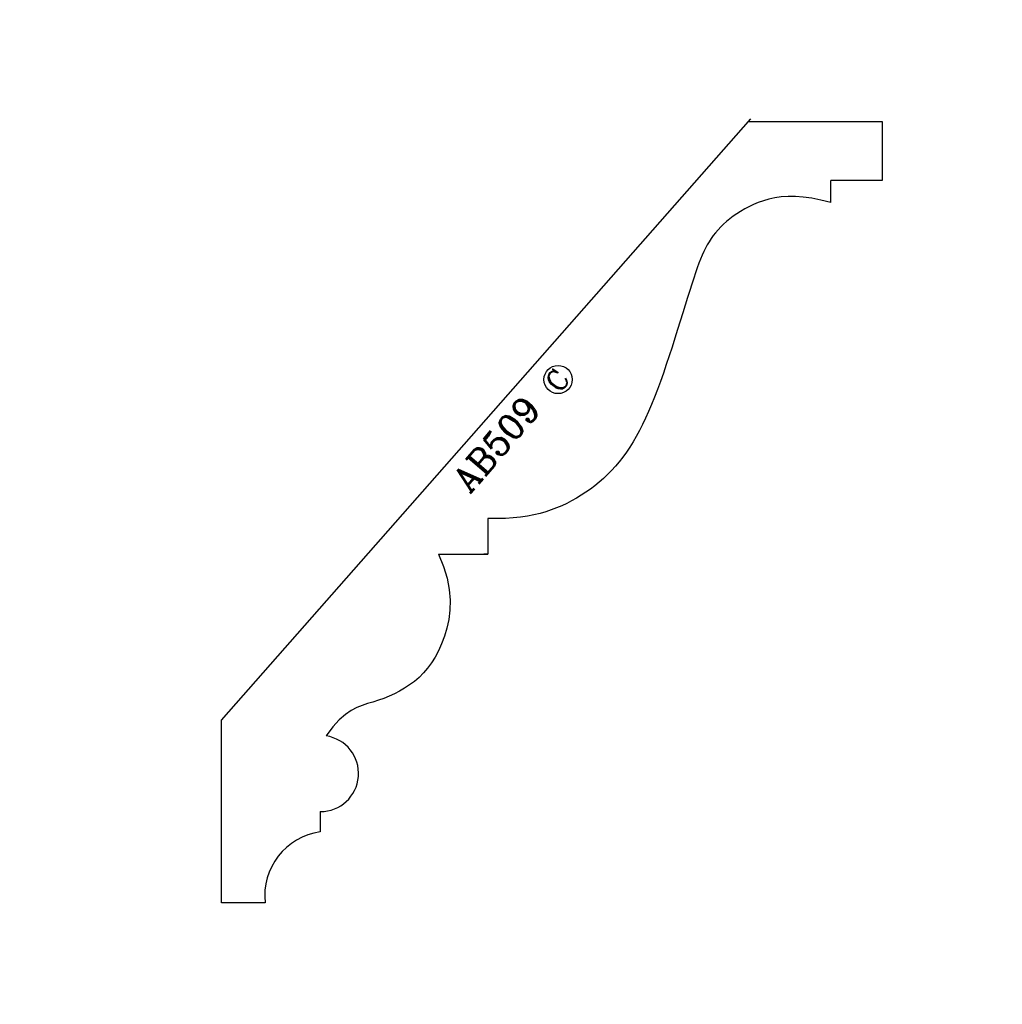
# Model space of a CAD drawing. Extents: x -1.5 to 5.79, y -0.75 to 6.56.
import ezdxf
from ezdxf.enums import TextEntityAlignment as Align

# ---------------------------------------------------------------- set-up
doc = ezdxf.new("R2010")
doc.units = 0
doc.header["$MEASUREMENT"] = 0
doc.layers.get('0').update_dxf_attribs({"linetype": 'CONTINUOUS'})
for name, color, linetype in [('DIMEN', 1, 'CONTINUOUS'), ('PROF', 7, 'CONTINUOUS'), ('TEXT', 3, 'CONTINUOUS')]:
    doc.layers.add(name, color=color, linetype=linetype)
doc.layers.get('0').off()
doc.styles.add('ROMANC', font='ROMANC', dxfattribs={"height": 0.1875})
doc.dimstyles.get("Standard").update_dxf_attribs({"dimtxt": 0.18, "dimasz": 0.18, "dimexe": 0.18, "dimexo": 0.0625, "dimgap": 0.09, "dimtad": 0, "dimtih": 1, "dimtoh": 1, "dimdec": 4, "dimzin": 0, "dimdsep": 46, "dimtxsty": 'Standard', "dimcen": 0.09, "dimadec": 0, "dimazin": 0, "dimtfac": 1, "dimtdec": 4, "dimtofl": 0, "dimtmove": 0, "dimatfit": 3, "dimfxl": 1, "dimtolj": 1, "dimtzin": 0, "dimarcsym": 0})

# ---------------------------------------------------------------- blocks, each defined once
blk = doc.blocks.new('*D0')
at = {"color": 0, "linetype": 'ByBlock'}
for p, q in [((3.5681, 5.8003), (-1.1841, 5.8003)), ((-1.0041, 5.6203), (-1.0041, 3.0801)), ((-1.0041, 0.18), (-1.0041, 2.7201)), ((-0.0625, 0), (-1.1841, 0))]:
    blk.add_line(p, q, dxfattribs=at)
for points in [[(-1.0341, 5.6203), (-0.9741, 5.6203), (-1.0041, 5.8003)], [(-1.0341, 0.18), (-0.9741, 0.18), (-1.0041, 0)]]:
    blk.add_solid(points, dxfattribs=at)
at = {"color": 0, "linetype": 'ByBlock', "style": 'ROMANC'}
blk.add_text('5 13/16"', height=0.1875, dxfattribs=at).set_placement((-1.0041, 2.9001), align=Align.MIDDLE_CENTER)
blk = doc.blocks.new('*D7')
at = {"color": 0, "linetype": 'ByBlock'}
for p, q in [((0.0117, 2.7482), (0.0117, 6.5552)), ((4.9012, 5.8628), (4.9012, 6.5552)), ((0.1917, 6.3752), (2.1566, 6.3752)), ((4.7212, 6.3752), (2.7563, 6.3752))]:
    blk.add_line(p, q, dxfattribs=at)
for points in [[(0.1917, 6.4052), (0.1917, 6.3452), (0.0117, 6.3752)], [(4.7212, 6.4052), (4.7212, 6.3452), (4.9012, 6.3752)]]:
    blk.add_solid(points, dxfattribs=at)
at = {"color": 0, "linetype": 'ByBlock', "insert": (2.4565, 6.3752), "char_height": 0.1875, "attachment_point": 5, "style": 'ROMANC'}
blk.add_mtext('\\A1;4{\\H1.000000x;\\S7/8;}"', dxfattribs=at)
blk = doc.blocks.new('*D1')
at = {"color": 0, "linetype": 'ByBlock'}
for p, q in [((4.9489, 5.7599), (5.7922, 5.0474)), ((5.5385, 5.0261), (3.3562, 2.4434)), ((0.8697, -0.4992), (3.052, 2.0834)), ((0.0477, -0.0403), (0.891, -0.7529))]:
    blk.add_line(p, q, dxfattribs=at)
for points in [[(5.5156, 5.0454), (5.5614, 5.0067), (5.6547, 5.1636)], [(0.8468, -0.4799), (0.8926, -0.5186), (0.7535, -0.6367)]]:
    blk.add_solid(points, dxfattribs=at)
at = {"color": 0, "linetype": 'ByBlock', "style": 'ROMANC'}
blk.add_text('7 19/32"', height=0.1875, dxfattribs=at).set_placement((3.2041, 2.2634), align=Align.MIDDLE_CENTER)
blk = doc.blocks.new('CIRCLEC')
at = {"layer": 'TEXT', "linetype": 'Continuous'}
blk.add_circle((0.1278, 0.0053), 0.1295, dxfattribs=at)
at = {"layer": 'TEXT', "linetype": 'Continuous', "style": 'ROMANC'}
blk.add_text('C', height=0.1875, dxfattribs=at).set_placement((0.1167, -0.0878), align=Align.CENTER)
blk = doc.blocks.new('CC')
at = {"layer": 'TEXT', "linetype": 'Continuous', "xscale": 0.81, "yscale": 0.81, "zscale": 0.81}
blk.add_blockref('CIRCLEC', (0, -0.0078), dxfattribs=at)
blk = doc.blocks.new('*D6')
at = {"color": 0, "linetype": 'ByBlock'}
for p, q in [((-0.0358, 1.3303), (-1.1722, 0.3608)), ((0.6846, 0.4859), (-0.4518, -0.4836)), ((-0.4317, -0.2299), (-0.9185, 0.3407))]:
    blk.add_line(p, q, dxfattribs=at)
for points in [[(-0.8957, 0.3601), (-0.9413, 0.3212), (-1.0353, 0.4776)], [(-0.4089, -0.2104), (-0.4545, -0.2493), (-0.3149, -0.3668)]]:
    blk.add_solid(points, dxfattribs=at)
at = {"color": 0, "linetype": 'ByBlock', "insert": (-0.9565, -0.4642), "char_height": 0.1875, "attachment_point": 5, "style": 'ROMANC'}
blk.add_mtext('\\A1;1{\\H1.000000x;\\S1/8;}"', dxfattribs=at)

msp = doc.modelspace()

# ---------------------------------------------------------------- linework, layer by layer
at = {"layer": 'PROF', "linetype": 'Continuous'}
for p, q in [((0, 1.356887), (3.925263, 5.819383)), ((3.908456, 5.800279), (4.901203, 5.800279)), ((4.901203, 5.800279), (4.901203, 5.361105))]:
    msp.add_line(p, q, dxfattribs=at)
at = {"layer": 'PROF'}
for p, q in [((4.901203, 5.361105), (4.519858, 5.361105)), ((4.519858, 5.19753), (4.519858, 5.361105)), ((1.97503, 2.851966), (1.97503, 2.589165)), ((1.607968, 2.589165), (1.97503, 2.589165)), ((1.97503, 2.589165), (1.944959, 2.589165)), ((1.97503, 2.589165), (1.944959, 2.589165)), ((0, 0), (0, 1.356887)), ((0.732132, 0.677884), (0.732132, 0.526438)), ((0.322261, 0), (0, 0))]:
    msp.add_line(p, q, dxfattribs=at)
for points in [[(4.519858, 5.19753), (4.446704, 5.216381), (4.378665, 5.229928), (4.315437, 5.238596), (4.256716, 5.242809), (4.202196, 5.242991), (4.151575, 5.239567), (4.104548, 5.232961), (4.060811, 5.223597), (4.020059, 5.211899), (3.981989, 5.198293), (3.946295, 5.183202), (3.912675, 5.16705), (3.880865, 5.150196), (3.850769, 5.13273), (3.822332, 5.11468), (3.7955, 5.096069), (3.770218, 5.076923), (3.746432, 5.057268), (3.724086, 5.037129), (3.703127, 5.016532), (3.6835, 4.9955), (3.665149, 4.974061), (3.648021, 4.952239), (3.63206, 4.93006), (3.61719, 4.907491), (3.603246, 4.884264), (3.590039, 4.860054), (3.577381, 4.834536), (3.565085, 4.807384), (3.552962, 4.778274), (3.540826, 4.746878), (3.528487, 4.712873), (3.515759, 4.675933), (3.502452, 4.635732), (3.488381, 4.591945), (3.473356, 4.544246), (3.457237, 4.492462), (3.440079, 4.437026), (3.421983, 4.378522), (3.403049, 4.317534), (3.383379, 4.254649), (3.363075, 4.190449), (3.342239, 4.12552), (3.32097, 4.060446), (3.299372, 3.995812), (3.277545, 3.932202), (3.25559, 3.870201), (3.233609, 3.810394), (3.211672, 3.753248), (3.189722, 3.698763), (3.16767, 3.64682), (3.145426, 3.597303), (3.122903, 3.550094), (3.10001, 3.505075), (3.076661, 3.462128), (3.052765, 3.421136), (3.028233, 3.38198), (3.002978, 3.344545), (2.97691, 3.308711), (2.949941, 3.274362), (2.922001, 3.241396), (2.893109, 3.209784), (2.863301, 3.17951), (2.832615, 3.150562), (2.801087, 3.122925), (2.768756, 3.096587), (2.735658, 3.071532), (2.701831, 3.047748), (2.667312, 3.02522), (2.632139, 3.003936), (2.596349, 2.98388), (2.559979, 2.96504), (2.522999, 2.947415), (2.485109, 2.931058), (2.445938, 2.916037), (2.40512, 2.902418), (2.362286, 2.890268), (2.317066, 2.879654), (2.269093, 2.870643), (2.217999, 2.863301), (2.163414, 2.857696), (2.104969, 2.853893), (2.042298, 2.851961), (1.97503, 2.851966)], [(1.607968, 2.589165), (1.646814, 2.497233), (1.673361, 2.409666), (1.689009, 2.32651), (1.695163, 2.247814), (1.693223, 2.173624), (1.684592, 2.103989), (1.670671, 2.038955), (1.652863, 1.978571), (1.632357, 1.922837), (1.609499, 1.871559), (1.58442, 1.824498), (1.557252, 1.781412), (1.528129, 1.742062), (1.497182, 1.706206), (1.464544, 1.673604), (1.430348, 1.644015), (1.394737, 1.617207), (1.357904, 1.592977), (1.320055, 1.571127), (1.281394, 1.551463), (1.242126, 1.533787), (1.202455, 1.517905), (1.162587, 1.503621), (1.122726, 1.490737), (1.082973, 1.478717), (1.04302, 1.465652), (1.002451, 1.449292), (0.960852, 1.427387), (0.917812, 1.397687), (0.872915, 1.357941), (0.825749, 1.3059), (0.775899, 1.239313)]]:
    msp.add_lwpolyline(points, dxfattribs=at)
for centre, radius, start, end in [((0.733431, 0.960203), 0.282322, 269.7365202, 81.34845), ((0.797733, 0.052587), 0.478371, 97.8820102, 186.3111951)]:
    msp.add_arc(centre, radius, start, end, dxfattribs=at)

# ---------------------------------------------------------------- block references
at = {"layer": 'TEXT', "rotation": 53.63325170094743}
msp.add_blockref('CC', (2.432218, 3.803239), dxfattribs=at)

# ---------------------------------------------------------------- texts
at = {"layer": 'TEXT', "style": 'ROMANC'}
msp.add_text('AB509', height=0.1875, rotation=49.155653, dxfattribs=at).set_placement((1.839878, 3.033868))

# ---------------------------------------------------------------- dimensions: what is measured, and where the dimension line sits
at = {"layer": 'DIMEN'}
dim = msp.add_linear_dim(base=(4.901203, 6.37522), p1=(0.011722, 2.685719), p2=(4.901203, 5.800279), dimstyle='Standard', override={"dimdec": 5, "dimlunit": 4, "dimtxsty": 'ROMANC', "dimtdec": 5, "dimtmove": 2}, dxfattribs=at)
dim.commit()
dim.dimension.update_dxf_attribs({"geometry": '*D7', "text_midpoint": (2.456462, 6.37522)})
dim = msp.add_linear_dim(base=(-1.004088, 5.800279), p1=(0, 0), p2=(3.630628, 5.800279), angle=90, dimstyle='Standard', dxfattribs=at)
dim.commit()
dim.dimension.update_dxf_attribs({"geometry": '*D0', "text_midpoint": (-1.004088, 2.900139)})
dim = msp.add_aligned_dim(p1=(0, 0), p2=(4.901203, 5.800279), distance=-0.986495, dimstyle='Standard', dxfattribs=at)
dim.commit()
dim.dimension.update_dxf_attribs({"geometry": '*D1', "text_midpoint": (3.204109, 2.263429)})
dim = msp.add_linear_dim(base=(-1.035302, 0.477614), p1=(0.732132, 0.526438), p2=(0.011722, 1.370866), angle=130.4686236, dimstyle='Standard', override={"dimdec": 5, "dimlunit": 4, "dimtxsty": 'ROMANC', "dimtdec": 5, "dimtmove": 2}, dxfattribs=at)
dim.commit()
dim.dimension.update_dxf_attribs({"geometry": '*D6', "text_midpoint": (-0.956509, -0.464199), "dimtype": 161})

doc.saveas('drawing.dxf')
